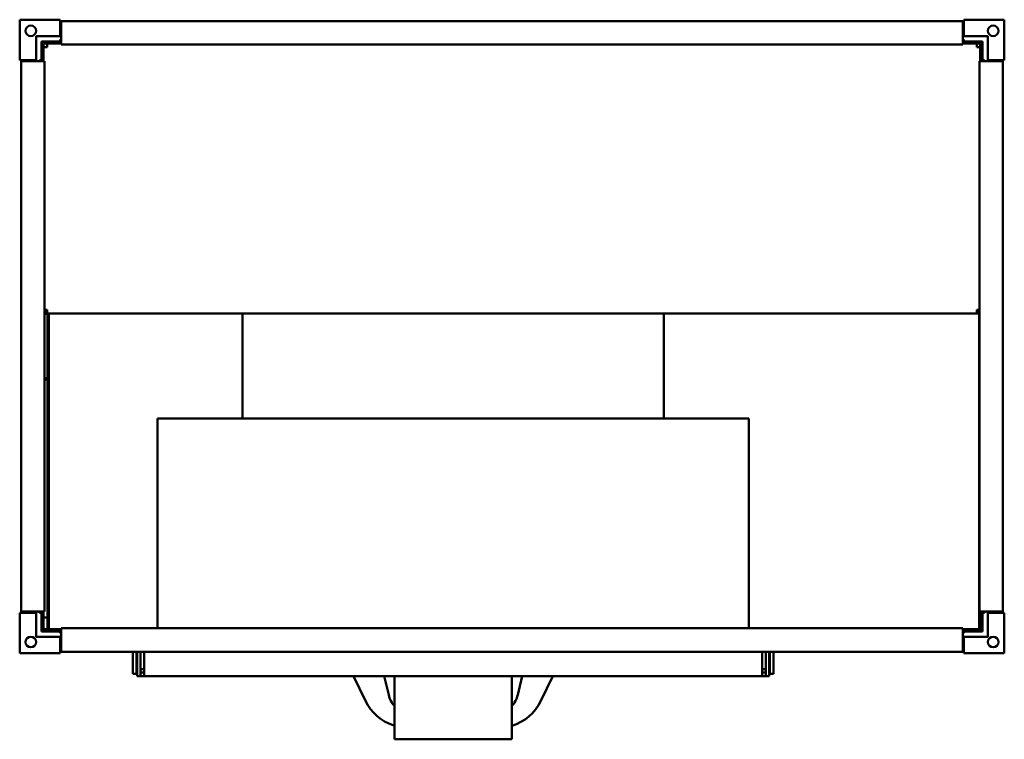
# Model space of a CAD drawing. Header units: millimetres. Extents: x 419 to 1260, y 287 to 901.
import ezdxf

# ---------------------------------------------------------------- set-up
doc = ezdxf.new("R2010")
doc.units = ezdxf.units.MM
doc.header["$LTSCALE"] = 4
doc.layers.add('Widoczne (ISO)', color=7, linetype='Continuous', lineweight=50)

msp = doc.modelspace()

# ---------------------------------------------------------------- linework, layer by layer
at = {"layer": 'Widoczne (ISO)'}
for p, q in [((419.5, 866.8), (419.5, 901.3)), ((419.5, 901.3), (454, 901.3)), ((454, 901.3), (454, 899.3)), ((455, 898.9), (455, 900.1)), ((455, 900.1), (1225, 900.1)), ((1225, 900.1), (1225, 898.9)), ((1226, 901.3), (1260.5, 901.3)), ((1226, 899.3), (1226, 901.3)), ((1260.5, 901.3), (1260.5, 866.8)), ((454, 899.3), (455, 899.3)), ((454, 887.3), (454, 899.3)), ((455, 898.9), (455, 881.1)), ((1225, 899.3), (1226, 899.3)), ((1225, 881.1), (1225, 898.9)), ((1226, 887.3), (1226, 899.3)), ((433.5, 887.3), (433.5, 866.8)), ((433.5, 887.3), (454, 887.3)), ((455, 884.3), (454, 884.3)), ((454, 884.3), (454, 882.8)), ((1226, 884.3), (1225, 884.3)), ((1246.5, 887.3), (1226, 887.3)), ((1226, 882.8), (1226, 884.3)), ((1246.5, 887.3), (1246.5, 866.8)), ((438, 882.8), (438, 866.8)), ((454, 882.8), (438, 882.8)), ((455, 882.4), (438.4, 882.4)), ((438.4, 865.8), (438.4, 882.4)), ((439.9, 880.9), (439.9, 865.8)), ((455, 880.9), (439.9, 880.9)), ((442.9, 877.9), (439.9, 877.9)), ((442.9, 877.9), (442.9, 880.9)), ((455, 880.1), (455, 881.1)), ((455, 880.1), (1225, 880.1)), ((1241.4, 882.4), (1225, 882.4)), ((1225, 881.1), (1225, 880.1)), ((1239.9, 880.9), (1225, 880.9)), ((1242, 882.8), (1226, 882.8)), ((1236.9, 880.9), (1236.9, 877.9)), ((1236.9, 877.9), (1239.9, 877.9)), ((1239.9, 865.8), (1239.9, 880.9)), ((1241.4, 882.4), (1241.4, 865.8)), ((1242, 866.8), (1242, 882.8)), ((421.5, 866.8), (419.5, 866.8)), ((421.5, 865.8), (421.5, 866.8)), ((433.5, 866.8), (421.5, 866.8)), ((436.5, 866.8), (436.5, 865.8)), ((438, 866.8), (436.5, 866.8)), ((1243.5, 866.8), (1242, 866.8)), ((1243.5, 865.8), (1243.5, 866.8)), ((1246.5, 866.8), (1258.5, 866.8)), ((1260.5, 866.8), (1258.5, 866.8)), ((1258.5, 866.8), (1258.5, 865.8)), ((420.7, 865.8), (421.9, 865.8)), ((420.7, 395.8), (420.7, 865.8)), ((439.7, 865.8), (421.9, 865.8)), ((439.7, 865.8), (440.7, 865.8)), ((440.7, 395.8), (440.7, 865.8)), ((1239.3, 865.8), (1240.3, 865.8)), ((1239.3, 865.8), (1239.3, 395.8)), ((1258.1, 865.8), (1240.3, 865.8)), ((1258.1, 865.8), (1259.3, 865.8)), ((1259.3, 865.8), (1259.3, 395.8)), ((442.9, 653.4), (440.7, 653.4)), ((442.9, 651.9), (440.7, 651.9)), ((442.9, 650.4), (440.7, 650.4)), ((440.7, 649.96), (442.9, 649.96)), ((442.9, 650.4), (442.9, 653.4)), ((1236.9, 650.4), (442.9, 650.4)), ((442.9, 649.96), (442.9, 650.4)), ((443.37, 650.4), (443.37, 380.9)), ((444.37, 650.4), (444.37, 380.9)), ((609.76, 650.4), (609.76, 560.7)), ((969.76, 650.4), (969.76, 560.7)), ((1236.9, 653.4), (1236.9, 650.4)), ((1236.9, 653.4), (1239.3, 653.4)), ((1239.3, 651.9), (1236.9, 651.9)), ((1236.9, 650.4), (1239.3, 650.4)), ((1238.9, 650.4), (1238.9, 380.9)), ((442.9, 595.15), (440.7, 595.15)), ((442.9, 594.09), (440.7, 594.09)), ((442.9, 594.71), (442.9, 595.15)), ((442.9, 594.71), (443.37, 594.71)), ((442.9, 594.09), (442.9, 594.71)), ((1042.26, 560.7), (537.26, 560.7)), ((537.26, 560.7), (537.26, 381.5)), ((1042.26, 560.7), (1042.26, 381.5)), ((421.9, 395.8), (420.7, 395.8)), ((421.5, 394.8), (421.5, 395.8)), ((421.9, 395.8), (439.7, 395.8)), ((436.5, 395.8), (436.5, 394.8)), ((438.4, 382.4), (438.4, 395.8)), ((440.7, 395.8), (439.7, 395.8)), ((439.9, 395.8), (439.9, 382.4)), ((1240.3, 395.8), (1239.3, 395.8)), ((1239.9, 382.4), (1239.9, 395.8)), ((1240.3, 395.8), (1258.1, 395.8)), ((1241.4, 395.8), (1241.4, 382.4)), ((1243.5, 394.8), (1243.5, 395.8)), ((1259.3, 395.8), (1258.1, 395.8)), ((1258.5, 395.8), (1258.5, 394.8)), ((419.5, 394.8), (421.5, 394.8)), ((419.5, 360.3), (419.5, 394.8)), ((433.5, 394.8), (421.5, 394.8)), ((433.5, 374.3), (433.5, 394.8)), ((436.5, 394.8), (438, 394.8)), ((438, 394.8), (438, 378.8)), ((439.9, 390.83), (442.91, 390.83)), ((442.91, 390.82), (439.9, 390.82)), ((442.91, 390.83), (442.91, 390.82)), ((1241.9, 394.2), (1242, 394.2)), ((1241.9, 380.7), (1241.9, 394.2)), ((1242, 378.8), (1242, 394.8)), ((1242, 394.8), (1243.5, 394.8)), ((1246.5, 394.8), (1258.5, 394.8)), ((1246.5, 374.3), (1246.5, 394.8)), ((1258.5, 394.8), (1260.5, 394.8)), ((1260.5, 394.8), (1260.5, 360.3)), ((438, 380.7), (454.9, 380.7)), ((454.9, 379.2), (438, 379.2)), ((438, 378.8), (454, 378.8)), ((439.9, 382.4), (438.4, 382.4)), ((439.9, 382.4), (439.9, 380.83)), ((455, 380.83), (439.9, 380.83)), ((444.37, 380.9), (443.37, 380.9)), ((455, 380.9), (444.37, 380.9)), ((454, 378.8), (454, 377.3)), ((454.9, 380.7), (455, 380.7)), ((454.9, 380.7), (454.9, 379.2)), ((454.9, 379.2), (455, 379.2)), ((1225, 381.5), (455, 381.5)), ((455, 380.5), (455, 381.5)), ((455, 380.5), (455, 362.7)), ((1225, 381.5), (1225, 380.5)), ((1238.9, 380.9), (1225, 380.9)), ((1239.9, 380.83), (1225, 380.83)), ((1225, 380.7), (1241.9, 380.7)), ((1225, 362.7), (1225, 380.5)), ((1242, 379.2), (1225, 379.2)), ((1226, 378.8), (1242, 378.8)), ((1226, 377.3), (1226, 378.8)), ((1238.9, 380.9), (1239.9, 380.9)), ((1239.9, 380.9), (1239.9, 382.4)), ((1239.9, 382.4), (1241.4, 382.4)), ((1239.9, 380.83), (1239.9, 380.9)), ((433.5, 374.3), (454, 374.3)), ((454, 377.3), (455, 377.3)), ((454, 374.3), (454, 362.3)), ((1225, 377.3), (1226, 377.3)), ((1246.5, 374.3), (1226, 374.3)), ((1226, 374.3), (1226, 362.3)), ((455, 362.3), (454, 362.3)), ((454, 362.3), (454, 360.3)), ((455, 361.5), (455, 362.7)), ((1225, 362.7), (1225, 361.5)), ((1226, 362.3), (1225, 362.3)), ((1226, 360.3), (1226, 362.3)), ((454, 360.3), (419.5, 360.3)), ((1225, 361.5), (455, 361.5)), ((516.26, 342.7), (516.26, 361.5)), ((519.26, 361.5), (519.26, 342.7)), ((519.76, 340.7), (519.76, 361.5)), ((522.76, 340.7), (522.76, 361.5)), ((525.76, 361.5), (525.76, 340.7)), ((1053.76, 340.7), (1053.76, 361.5)), ((1056.76, 361.5), (1056.76, 340.7)), ((1059.76, 340.7), (1059.76, 361.5)), ((1060.26, 342.7), (1060.26, 361.5)), ((1063.26, 361.5), (1063.26, 342.7)), ((1260.5, 360.3), (1226, 360.3)), ((525.76, 346.7), (522.76, 346.7)), ((1053.76, 346.7), (1056.76, 346.7)), ((519.26, 342.7), (516.26, 342.7)), ((522.76, 340.7), (519.76, 340.7)), ((525.76, 343.7), (522.76, 343.7)), ((525.76, 340.7), (522.76, 340.7)), ((525.76, 340.7), (1053.76, 340.7)), ((704.76, 340.7), (714.89, 319.47)), ((734.67, 324.57), (730.76, 340.7)), ((739.76, 340.7), (739.76, 286.7)), ((839.76, 340.7), (839.76, 286.7)), ((848.76, 340.7), (844.85, 324.57)), ((864.63, 319.47), (874.76, 340.7)), ((1056.76, 343.7), (1053.76, 343.7)), ((1053.76, 340.7), (1056.76, 340.7)), ((1059.76, 340.7), (1056.76, 340.7)), ((1063.26, 342.7), (1060.26, 342.7)), ((739.76, 286.7), (839.76, 286.7))]:
    msp.add_line(p, q, dxfattribs=at)
for centre in [(429, 891.8), (1251, 891.8), (429, 369.8), (1251, 369.8)]:
    msp.add_circle(centre, 4.5, dxfattribs=at)
for centre, radius, start, end in [((756.12, 329.77), 22.07, 193.62699, 222.16353), ((823.4, 329.77), 22.07, 317.83647, 346.37301), ((750.99, 336.7), 40, 205.51387, 251.8049), ((828.53, 336.7), 40, 286.30699, 334.48613), ((750.99, 336.7), 40, 251.8049, 253.69301)]:
    msp.add_arc(centre, radius, start, end, dxfattribs=at)

doc.saveas('drawing.dxf')
